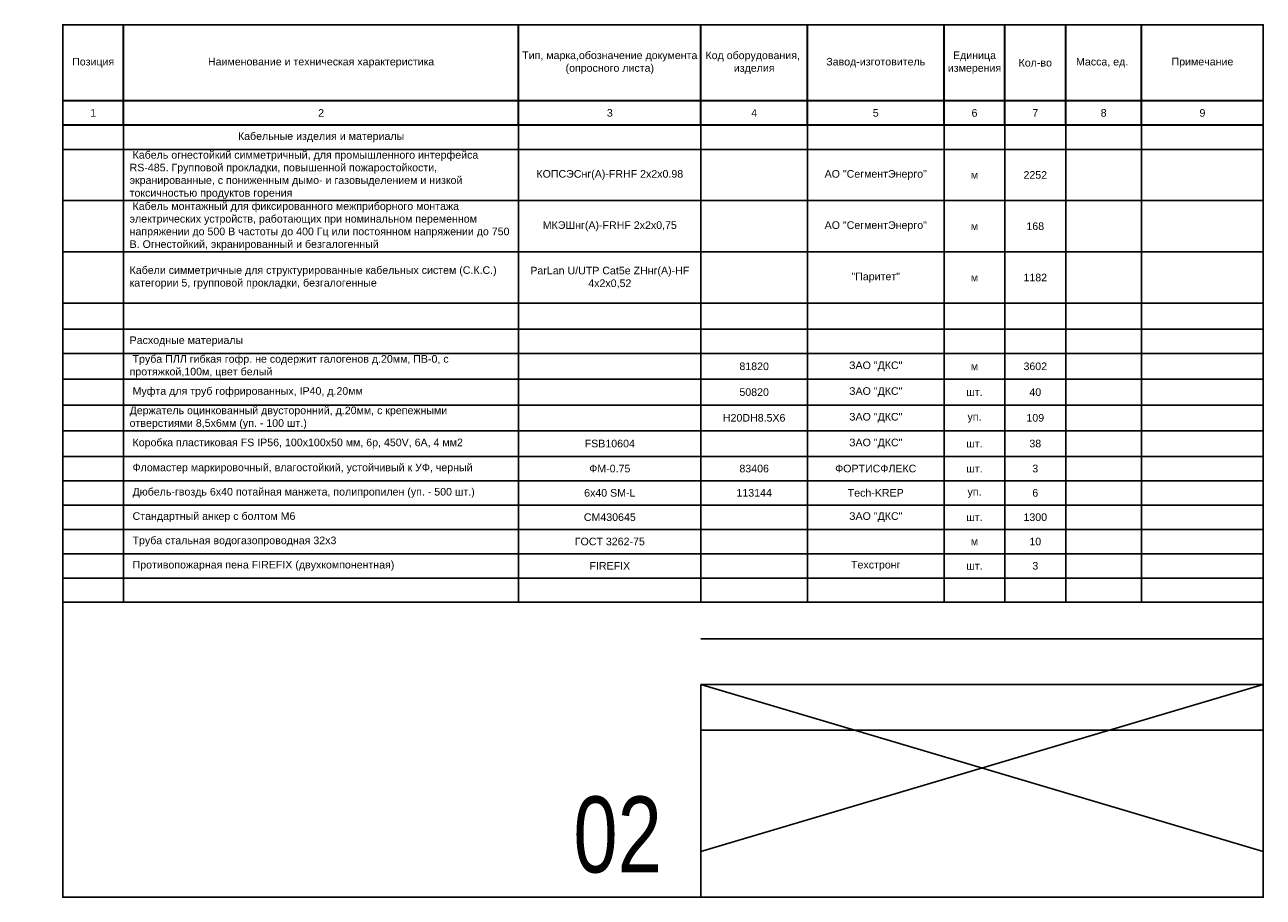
# Model space of a CAD drawing. Header units: millimetres. Extents: x -881 to 16775, y -99 to 757.
# Tile 3 of 7: x 408 to 815, y 0 to 287. Entities that reach past the tile are written whole.
import ezdxf

# ---------------------------------------------------------------- set-up
doc = ezdxf.new("R2010")
doc.units = ezdxf.units.MM
doc.layers.get('0').update_dxf_attribs({"linetype": 'CONTINUOUS'})
doc.layers.add('AK_Table', color=7, linetype='CONTINUOUS', lineweight=35)
doc.layers.add('UNPLOTTED', color=2, linetype='CONTINUOUS', plot=False)
doc.styles.add('CP.Text', font='arial.ttf')
doc.styles.add('ISOCPEUR', font='arial.ttf', dxfattribs={"width": 0.75})
doc.styles.add('PT Sans Narrow', font='arial.ttf')

# ---------------------------------------------------------------- blocks, each defined once
blk = doc.blocks.new('*U49')
at = {"layer": 'UNPLOTTED'}
blk.add_line((0, 85), (-185, 85), dxfattribs=at)
for points in [[(0, 0), (-395, 0), (-395, 287), (0, 287)], [(-185, 55), (0, 55), (0, 0), (-185, 0)]]:
    blk.add_lwpolyline(points, close=True, dxfattribs=at)
blk = doc.blocks.new('Specification_Header')
for p, q in [((20, -33), (20, 0)), ((150, -33), (150, 0)), ((210, -33), (210, 0)), ((245, -33), (245, 0)), ((290, -33), (290, 0)), ((310, -33), (310, 0)), ((330, -33), (330, 0)), ((355, -33), (355, 0)), ((395, -25), (0, -25)), ((395, -33), (0, -33))]:
    blk.add_line(p, q)
at = {"char_height": 2.5, "attachment_point": 5, "style": 'CP.Text'}
for s, insert, width in [('Позиция', (10, -12.5), 20), ('Наименование и техническая характеристика', (85, -12.5), 130), ('Тип, марка,обозначение документа (опросного листа)', (180, -12.5), 60), ('Код оборудования,  изделия ', (227.5, -12.5), 35), ('Завод-изготовитель', (267.5, -12.5), 45), ('Единица измерения', (300, -12.5), 20), ('Кол-во', (320, -12.5), 20), ('Масса, ед.', (342, -12.5), 26), ('Примечание', (375, -12.5), 40), ('1', (10, -29), 20), ('2', (85, -29), 130), ('3', (180, -29), 60), ('{\\H0.98204x;4\\H1.0183x; }', (227.5, -29), 35), ('5', (267.5, -29), 45), ('6', (300, -29), 20), ('7', (320, -29), 20), ('8', (342.5, -29), 25), ('9', (375, -29), 40)]:
    blk.add_mtext(s, dxfattribs=dict(at, insert=insert, width=width))
blk = doc.blocks.new('*T51')
at = {"layer": 'AK_Table', "color": 0, "linetype": 'ByBlock', "lineweight": -2, "ltscale": 10, "transparency": 16777216}
for p, q in [((0, 0), (395, 0)), ((0, 0), (0, -125.86)), ((20, 0), (20, -125.86)), ((150, 0), (150, -125.86)), ((210, 0), (210, -125.86)), ((245, 0), (245, -125.86)), ((290, 0), (290, -125.86)), ((310, 0), (310, -125.86)), ((330, 0), (330, -125.86)), ((355, 0), (355, -125.86)), ((395, 0), (395, -125.86)), ((420, 0), (815, 0)), ((420, 0), (420, -156.99)), ((440, 0), (440, -156.99)), ((570, 0), (570, -156.99)), ((630, 0), (630, -156.99)), ((665, 0), (665, -156.99)), ((710, 0), (710, -156.99)), ((730, 0), (730, -156.99)), ((750, 0), (750, -156.99)), ((775, 0), (775, -156.99)), ((815, 0), (815, -156.99)), ((0, -8), (395, -8)), ((420, -8), (815, -8)), ((420, -24.84), (815, -24.84)), ((420, -41.72), (815, -41.72)), ((420, -58.6), (815, -58.6)), ((420, -67.13), (815, -67.13)), ((420, -75.13), (815, -75.13)), ((0, -83.83), (395, -83.83)), ((420, -83.61), (815, -83.61)), ((420, -92.09), (815, -92.09)), ((0, -96.36), (395, -96.36)), ((420, -100.54), (815, -100.54)), ((0, -108.89), (395, -108.89)), ((420, -108.99), (815, -108.99)), ((0, -117.37), (395, -117.37)), ((420, -116.99), (815, -116.99)), ((0, -125.86), (395, -125.86)), ((420, -124.99), (815, -124.99)), ((420, -132.99), (815, -132.99)), ((420, -140.99), (815, -140.99)), ((420, -148.99), (815, -148.99)), ((420, -156.99), (815, -156.99))]:
    blk.add_line(p, q, dxfattribs=at)
at = {"layer": 'AK_Table', "color": 0, "ltscale": 10, "transparency": 16777216, "char_height": 2.5}
for s, insert, width, attachment_point, style in [('Приборы и средства автоматизации', (85, -4), 126, 5, 'PT Sans Narrow'), ('Кабельные изделия и материалы', (505, -4), 126, 5, 'PT Sans Narrow'), (' Щит управления лифтом KOYO в комплекте с лифтовым блоком ЛБ7.2 и оборудованием:^J -Лифтовой блок ЛНГС.465213.270-48 - 1 шт.^J - Кабель F-F NHS, арт. ЛНГС.465213.060.610-08 - 1 шт.^J - Модуль переговорной связи, арт. ЛНГС.465213.099.400-05 - 1 шт.^J - Винт В.М3-6g x 20 - 2 шт.^J - Клеммник, арт. ЛНГС.465213.270.050 - 1 шт.^J - Жгут, арт. ЛНГС.465213.270.060 - 2 шт.^J - Модуль управления пускателем ЛБ7.2, арт. ЛНГС.465213.270.020 - 1 шт.^J - Устройство переговорное 7.2, арт. ЛНГС.465213.270.500 - 1 шт.^J - Держатель, арт. ЛНГС.465213.270.002-01 - 1 шт.^J - Стяжка CV-300 -2 шт.^J - Жгут, арт. ЛНГС.465213.270.560-01 - 1 шт.^J - Держатель, арт. ЛНГС.465213.270.002 - 1 шт.^J - Сетевой адаптер ~220В /+12В 2А - 1 шт.^J - Извещатель ИО 102-2 (MC31) - 1 шт.^J - Патч-корд Crossover Ethernet cat.5E - 1 шт.^J - Карта памяти^IMicroSD - 1 шт.', (22, -45.92), 126, 4, 'PT Sans Narrow'), (' Кабель огнестойкий симметричный, для промышленного интерфейса RS-485. Групповой прокладки, повышенной пожаростойкости, экранированные, с пониженным дымо- и газовыделением и низкой токсичностью продуктов горения', (442, -16.42), 126, 4, 'PT Sans Narrow'), ('КОПСЭСнг(А)-FRHF 2x2x0.98', (600, -16.42), 59, 5, 'CP.Text'), ('АО "СегментЭнерго"', (687.5, -16.42), 44, 5, 'CP.Text'), ('м', (720, -16.42), 19, 5, 'CP.Text'), ('2252', (740, -16.42), 19, 5, 'CP.Text'), (' Кабель монтажный для фиксированного межприборного монтажа электрических устройств, работающих при номинальном переменном напряжении до 500 В частоты до 400 Гц или постоянном напряжении до 750 В. Огнестойкий, экранированный и безгалогенный', (442, -33.28), 126, 4, 'PT Sans Narrow'), ('МКЭШнг(А)-FRHF 2х2х0,75', (600, -33.28), 59, 5, 'CP.Text'), ('АО "СегментЭнерго"', (687.5, -33.28), 44, 5, 'CP.Text'), ('м', (720, -33.28), 19, 5, 'CP.Text'), ('168', (740, -33.28), 19, 5, 'CP.Text'), ('Поставляются^Jкомплектно^Jс лифтами', (375, -45.92), 39, 5, 'CP.Text'), ('ЩУЛ', (180, -45.92), 59, 5, 'CP.Text'), ('KOYO', (267.5, -45.92), 44, 5, 'CP.Text'), ('19', (320, -45.92), 19, 5, 'CP.Text'), ('шт.', (300, -45.92), 19, 5, 'CP.Text'), ('Кабели симметричные для структурированные кабельных систем (С.К.С.) категории 5, групповой прокладки, безгалогенные', (442, -50.16), 126, 4, 'PT Sans Narrow'), ('ParLan U/UTP Cat5e ZHнг(A)-HF 4х2х0,52', (600, -50.16), 59, 5, 'CP.Text'), ('"Паритет"', (687.5, -50.16), 44, 5, 'CP.Text'), ('1182', (740, -50.16), 19, 5, 'CP.Text'), ('м', (720, -50.16), 19, 5, 'CP.Text'), ('Расходные материалы', (442, -71.13), 126, 4, 'PT Sans Narrow'), (' Труба ПЛЛ гибкая гофр. не содержит галогенов д.20мм, ПВ-0, с протяжкой,100м, цвет белый', (442, -79.37), 126, 4, 'PT Sans Narrow'), ('81820', (647.5, -79.37), 34, 5, 'CP.Text'), ('ЗАО "ДКС"', (687.5, -79.37), 44, 5, 'CP.Text'), ('м', (720, -79.37), 19, 5, 'CP.Text'), ('3602', (740, -79.37), 19, 5, 'CP.Text'), ('Поставляются^Jкомплектно^Jс лифтами', (375, -90.1), 39, 5, 'CP.Text'), (' Ключевина (замок) перевозки пожарных подразделений (ППП)', (22, -90.1), 126, 4, 'PT Sans Narrow'), ('KOYO', (267.5, -90.1), 44, 5, 'CP.Text'), ('шт.', (300, -90.1), 19, 5, 'CP.Text'), ('9', (320, -90.1), 19, 5, 'CP.Text'), (' Муфта для труб гофрированных, IP40, д.20мм', (442, -87.85), 126, 4, 'PT Sans Narrow'), ('50820', (647.5, -87.85), 34, 5, 'CP.Text'), ('ЗАО "ДКС"', (687.5, -87.85), 44, 5, 'CP.Text'), ('шт.', (720, -87.85), 19, 5, 'CP.Text'), ('40', (740, -87.85), 19, 5, 'CP.Text'), ('Держатель оцинкованный двусторонний, д.20мм, с крепежными^Jотверстиями 8,5х6мм (уп. - 100 шт.)', (442, -96.31), 126, 4, 'PT Sans Narrow'), ('H20DH8.5X6', (647.5, -96.31), 34, 5, 'CP.Text'), ('ЗАО "ДКС"', (687.5, -96.31), 44, 5, 'CP.Text'), ('уп.', (720, -96.31), 19, 5, 'CP.Text'), ('109', (740, -96.31), 19, 5, 'CP.Text'), (' Устройство переговорное 7.2', (22, -102.62), 126, 4, 'PT Sans Narrow'), ('ЛНГС.465213.270.500', (180, -102.62), 59, 5, 'CP.Text'), ('ООО «Лифт-Комплекс', (267.5, -102.62), 44, 5, 'CP.Text'), ('шт.', (300, -102.62), 19, 5, 'CP.Text'), ('38', (320, -102.62), 19, 5, 'CP.Text'), ('Приямки,^Jкрыша лифтов', (375, -102.62), 39, 5, 'CP.Text'), (' Коробка пластиковая FS IP56, 100х100х50 мм, 6р, 450V, 6A, 4 мм2', (442, -104.77), 126, 4, 'PT Sans Narrow'), ('FSB10604', (600, -104.77), 59, 5, 'CP.Text'), ('ЗАО "ДКС"', (687.5, -104.77), 44, 5, 'CP.Text'), ('шт.', (720, -104.77), 19, 5, 'CP.Text'), ('38', (740, -104.77), 19, 5, 'CP.Text'), ('1 этаж (для лифтов с ППП)', (375, -113.13), 39, 5, 'CP.Text'), (' Переговорное устройство ПУЭП-Н (накладное)', (22, -113.13), 126, 4, 'PT Sans Narrow'), ('ЛНГС.465213.300.300', (180, -113.13), 59, 5, 'CP.Text'), ('ООО «Лифт-Комплекс', (267.5, -113.13), 44, 5, 'CP.Text'), ('шт.', (300, -113.13), 19, 5, 'CP.Text'), ('9', (320, -113.13), 19, 5, 'CP.Text'), (' Фломастер маркировочный, влагостойкий, устойчивый к УФ, черный', (442, -112.99), 126, 4, 'PT Sans Narrow'), ('ФМ-0.75', (600, -112.99), 59, 5, 'CP.Text'), ('83406', (647.5, -112.99), 34, 5, 'CP.Text'), ('ФОРТИСФЛЕКС', (687.5, -112.99), 44, 5, 'CP.Text'), ('шт.', (720, -112.99), 19, 5, 'CP.Text'), ('3', (740, -112.99), 19, 5, 'CP.Text'), (' Дюбель-гвоздь 6х40 потайная манжета, полипропилен (уп. - 500 шт.)', (442, -120.99), 126, 4, 'PT Sans Narrow'), ('6х40 SM-L', (600, -120.99), 59, 5, 'CP.Text'), ('113144', (647.5, -120.99), 34, 5, 'CP.Text'), ('Tech-KREP', (687.5, -120.99), 44, 5, 'CP.Text'), ('уп.', (720, -120.99), 19, 5, 'CP.Text'), ('6', (740, -120.99), 19, 5, 'CP.Text'), (' Стандартный анкер с болтом М6', (442, -128.99), 126, 4, 'PT Sans Narrow'), ('CM430645', (600, -128.99), 59, 5, 'CP.Text'), ('ЗАО "ДКС"', (687.5, -128.99), 44, 5, 'CP.Text'), ('шт.', (720, -128.99), 19, 5, 'CP.Text'), ('1300', (740, -128.99), 19, 5, 'CP.Text'), (' Труба стальная водогазопроводная 32х3', (442, -136.99), 126, 4, 'PT Sans Narrow'), ('ГОСТ 3262-75', (600, -136.99), 59, 5, 'CP.Text'), ('м', (720, -136.99), 19, 5, 'CP.Text'), ('10', (740, -136.99), 19, 5, 'CP.Text'), (' Противопожарная пена FIREFIX (двухкомпонентная)', (442, -144.99), 126, 4, 'PT Sans Narrow'), ('FIREFIX', (600, -144.99), 59, 5, 'CP.Text'), ('Техстронг', (687.5, -144.99), 44, 5, 'CP.Text'), ('шт.', (720, -144.99), 19, 5, 'CP.Text'), ('3', (740, -144.99), 19, 5, 'CP.Text')]:
    blk.add_mtext(s, dxfattribs=dict(at, insert=insert, width=width, attachment_point=attachment_point, style=style))
blk = doc.blocks.new('*T99')
at = {"layer": 'AK_Table', "color": 0, "linetype": 'ByBlock', "lineweight": -2, "ltscale": 10, "transparency": 16777216}
for p, q in [((0, 0), (395, 0)), ((0, 0), (0, -156.99)), ((20, 0), (20, -156.99)), ((150, 0), (150, -156.99)), ((210, 0), (210, -156.99)), ((245, 0), (245, -156.99)), ((290, 0), (290, -156.99)), ((310, 0), (310, -156.99)), ((330, 0), (330, -156.99)), ((355, 0), (355, -156.99)), ((395, 0), (395, -156.99)), ((0, -8), (395, -8)), ((0, -24.84), (395, -24.84)), ((0, -41.72), (395, -41.72)), ((0, -58.6), (395, -58.6)), ((0, -67.13), (395, -67.13)), ((0, -75.13), (395, -75.13)), ((0, -83.61), (395, -83.61)), ((0, -92.09), (395, -92.09)), ((0, -100.54), (395, -100.54)), ((0, -108.99), (395, -108.99)), ((0, -116.99), (395, -116.99)), ((0, -124.99), (395, -124.99)), ((0, -132.99), (395, -132.99)), ((0, -140.99), (395, -140.99)), ((0, -148.99), (395, -148.99)), ((0, -156.99), (395, -156.99))]:
    blk.add_line(p, q, dxfattribs=at)
at = {"layer": 'AK_Table', "color": 0, "ltscale": 10, "transparency": 16777216, "char_height": 2.5}
for s, insert, width, attachment_point, style in [('Кабельные изделия и материалы', (85, -4), 126, 5, 'PT Sans Narrow'), (' Кабель огнестойкий симметричный, для промышленного интерфейса RS-485. Групповой прокладки, повышенной пожаростойкости, экранированные, с пониженным дымо- и газовыделением и низкой токсичностью продуктов горения', (22, -16.42), 126, 4, 'PT Sans Narrow'), ('КОПСЭСнг(А)-FRHF 2x2x0.98', (180, -16.42), 59, 5, 'CP.Text'), ('АО "СегментЭнерго"', (267.5, -16.42), 44, 5, 'CP.Text'), ('м', (300, -16.42), 19, 5, 'CP.Text'), ('2252', (320, -16.42), 19, 5, 'CP.Text'), (' Кабель монтажный для фиксированного межприборного монтажа электрических устройств, работающих при номинальном переменном напряжении до 500 В частоты до 400 Гц или постоянном напряжении до 750 В. Огнестойкий, экранированный и безгалогенный', (22, -33.28), 126, 4, 'PT Sans Narrow'), ('МКЭШнг(А)-FRHF 2х2х0,75', (180, -33.28), 59, 5, 'CP.Text'), ('АО "СегментЭнерго"', (267.5, -33.28), 44, 5, 'CP.Text'), ('м', (300, -33.28), 19, 5, 'CP.Text'), ('168', (320, -33.28), 19, 5, 'CP.Text'), ('Кабели симметричные для структурированные кабельных систем (С.К.С.) категории 5, групповой прокладки, безгалогенные', (22, -50.16), 126, 4, 'PT Sans Narrow'), ('ParLan U/UTP Cat5e ZHнг(A)-HF 4х2х0,52', (180, -50.16), 59, 5, 'CP.Text'), ('"Паритет"', (267.5, -50.16), 44, 5, 'CP.Text'), ('1182', (320, -50.16), 19, 5, 'CP.Text'), ('м', (300, -50.16), 19, 5, 'CP.Text'), ('Расходные материалы', (22, -71.13), 126, 4, 'PT Sans Narrow'), (' Труба ПЛЛ гибкая гофр. не содержит галогенов д.20мм, ПВ-0, с протяжкой,100м, цвет белый', (22, -79.37), 126, 4, 'PT Sans Narrow'), ('81820', (227.5, -79.37), 34, 5, 'CP.Text'), ('ЗАО "ДКС"', (267.5, -79.37), 44, 5, 'CP.Text'), ('м', (300, -79.37), 19, 5, 'CP.Text'), ('3602', (320, -79.37), 19, 5, 'CP.Text'), (' Муфта для труб гофрированных, IP40, д.20мм', (22, -87.85), 126, 4, 'PT Sans Narrow'), ('50820', (227.5, -87.85), 34, 5, 'CP.Text'), ('ЗАО "ДКС"', (267.5, -87.85), 44, 5, 'CP.Text'), ('шт.', (300, -87.85), 19, 5, 'CP.Text'), ('40', (320, -87.85), 19, 5, 'CP.Text'), ('Держатель оцинкованный двусторонний, д.20мм, с крепежными^Jотверстиями 8,5х6мм (уп. - 100 шт.)', (22, -96.31), 126, 4, 'PT Sans Narrow'), ('H20DH8.5X6', (227.5, -96.31), 34, 5, 'CP.Text'), ('ЗАО "ДКС"', (267.5, -96.31), 44, 5, 'CP.Text'), ('уп.', (300, -96.31), 19, 5, 'CP.Text'), ('109', (320, -96.31), 19, 5, 'CP.Text'), (' Коробка пластиковая FS IP56, 100х100х50 мм, 6р, 450V, 6A, 4 мм2', (22, -104.77), 126, 4, 'PT Sans Narrow'), ('FSB10604', (180, -104.77), 59, 5, 'CP.Text'), ('ЗАО "ДКС"', (267.5, -104.77), 44, 5, 'CP.Text'), ('шт.', (300, -104.77), 19, 5, 'CP.Text'), ('38', (320, -104.77), 19, 5, 'CP.Text'), (' Фломастер маркировочный, влагостойкий, устойчивый к УФ, черный', (22, -112.99), 126, 4, 'PT Sans Narrow'), ('ФМ-0.75', (180, -112.99), 59, 5, 'CP.Text'), ('83406', (227.5, -112.99), 34, 5, 'CP.Text'), ('ФОРТИСФЛЕКС', (267.5, -112.99), 44, 5, 'CP.Text'), ('шт.', (300, -112.99), 19, 5, 'CP.Text'), ('3', (320, -112.99), 19, 5, 'CP.Text'), (' Дюбель-гвоздь 6х40 потайная манжета, полипропилен (уп. - 500 шт.)', (22, -120.99), 126, 4, 'PT Sans Narrow'), ('6х40 SM-L', (180, -120.99), 59, 5, 'CP.Text'), ('113144', (227.5, -120.99), 34, 5, 'CP.Text'), ('Tech-KREP', (267.5, -120.99), 44, 5, 'CP.Text'), ('уп.', (300, -120.99), 19, 5, 'CP.Text'), ('6', (320, -120.99), 19, 5, 'CP.Text'), (' Стандартный анкер с болтом М6', (22, -128.99), 126, 4, 'PT Sans Narrow'), ('CM430645', (180, -128.99), 59, 5, 'CP.Text'), ('ЗАО "ДКС"', (267.5, -128.99), 44, 5, 'CP.Text'), ('шт.', (300, -128.99), 19, 5, 'CP.Text'), ('1300', (320, -128.99), 19, 5, 'CP.Text'), (' Труба стальная водогазопроводная 32х3', (22, -136.99), 126, 4, 'PT Sans Narrow'), ('ГОСТ 3262-75', (180, -136.99), 59, 5, 'CP.Text'), ('м', (300, -136.99), 19, 5, 'CP.Text'), ('10', (320, -136.99), 19, 5, 'CP.Text'), (' Противопожарная пена FIREFIX (двухкомпонентная)', (22, -144.99), 126, 4, 'PT Sans Narrow'), ('FIREFIX', (180, -144.99), 59, 5, 'CP.Text'), ('Техстронг', (267.5, -144.99), 44, 5, 'CP.Text'), ('шт.', (300, -144.99), 19, 5, 'CP.Text'), ('3', (320, -144.99), 19, 5, 'CP.Text')]:
    blk.add_mtext(s, dxfattribs=dict(at, insert=insert, width=width, attachment_point=attachment_point, style=style))

msp = doc.modelspace()

# ---------------------------------------------------------------- linework, layer by layer
at = {"layer": 'UNPLOTTED'}
for p, q in [((630, 15), (815, 70)), ((630, 70), (815, 15))]:
    msp.add_line(p, q, dxfattribs=at)
msp.add_lwpolyline([(630, 70), (815, 70), (815, 0), (630, 0)], close=True, dxfattribs=at)

# ---------------------------------------------------------------- block references
for name, p in [('*T51', (0, 254)), ('*T99', (420, 254))]:
    msp.add_blockref(name, p)
at = {"layer": 'AK_Table'}
msp.add_blockref('Specification_Header', (420, 287), dxfattribs=at)
at = {"layer": 'UNPLOTTED'}
msp.add_blockref('*U49', (815, 0), dxfattribs=at)

# ---------------------------------------------------------------- texts
at = {"layer": 'UNPLOTTED', "style": 'ISOCPEUR', "width": 0.75}
msp.add_text('02', height=25, rotation=360, dxfattribs=at).set_placement((588.01, 8.14))

doc.saveas('drawing.dxf')
